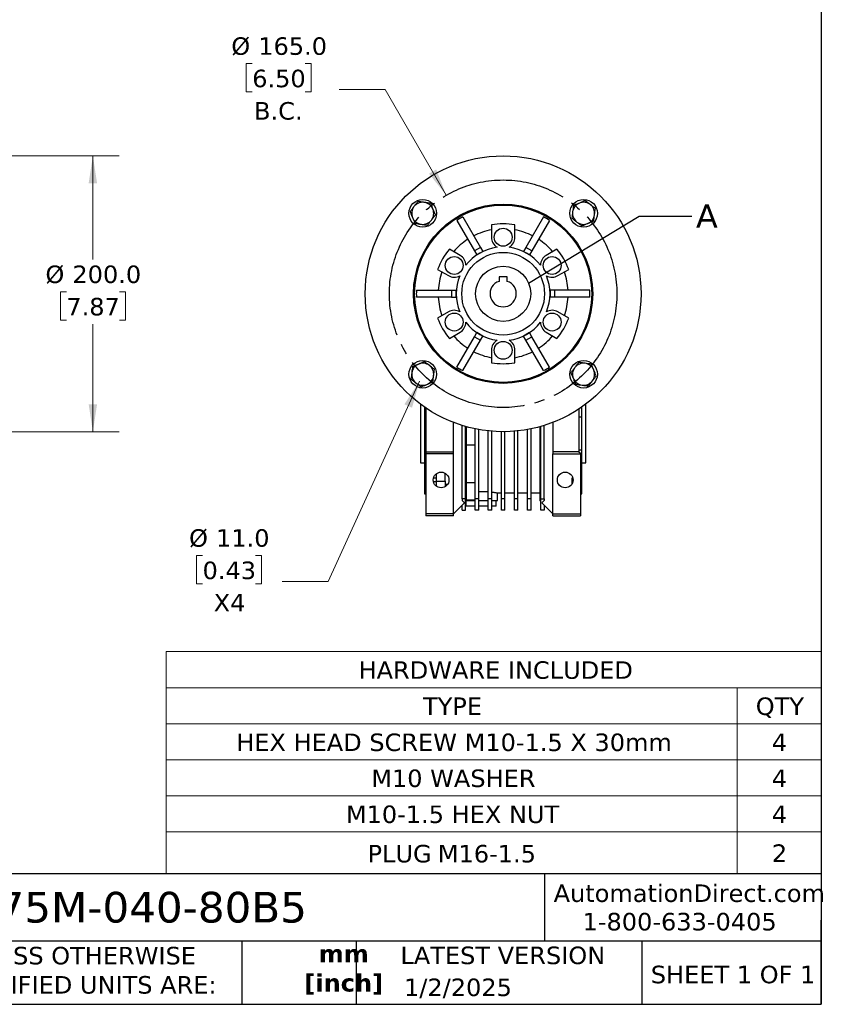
# Model space of a CAD drawing. Header units: millimetres. Extents: x 38 to 1638, y 38 to 1257.
# Tile 7 of 15: x 1057 to 1638, y 38 to 752. Entities that reach past the tile are written whole.
import ezdxf

# ---------------------------------------------------------------- set-up
doc = ezdxf.new("R2010")
doc.units = ezdxf.units.MM
doc.header["$LTSCALE"] = 6
doc.linetypes.add('SLD-Center', pattern=[19.05, 15.24, -1.27, 1.27, -1.27])
doc.linetypes.add('SLD-Solid', pattern=[0])
doc.layers.add('CENTER', color=40, linetype='SLD-Center')
doc.layers.add('TEXT', color=140, linetype='SLD-Solid', lineweight=25)
doc.styles.add('SLDTEXTSTYLE0', font='VERDANA.TTF')
doc.styles.add('SLDTEXTSTYLE1', font='VERDANAB.TTF')
doc.styles.get("Standard").update_dxf_attribs({"font": 'VERDANA.TTF'})
doc.dimstyles.new('SLDDIMSTYLE1', dxfattribs={"dimtxt": 12.948047, "dimasz": 19.812, "dimexe": 0, "dimexo": 0.0625, "dimgap": 3.237012, "dimtad": 0, "dimtih": 1, "dimtoh": 1, "dimrnd": 1e-09, "dimzin": 4, "dimdsep": 46, "dimtxsty": 'SLDTEXTSTYLE0', "dimsah": 1, "dimcen": 0, "dimadec": 0, "dimazin": 1, "dimtfac": 1, "dimtofl": 0, "dimtmove": 0, "dimatfit": 3, "dimfxl": 0, "dimfrac": 2, "dimtolj": 1, "dimtzin": 12, "dimarcsym": 0})
doc.dimstyles.new('SLDDIMSTYLE5', dxfattribs={"dimtxt": 12.948047, "dimasz": 19.812, "dimexe": 0, "dimexo": 0.0625, "dimgap": 3.237012, "dimtad": 0, "dimtih": 1, "dimtoh": 1, "dimrnd": 1e-09, "dimzin": 4, "dimdsep": 46, "dimtxsty": 'SLDTEXTSTYLE0', "dimsah": 1, "dimcen": 0.09, "dimadec": 0, "dimazin": 1, "dimtfac": 1, "dimtofl": 0, "dimtmove": 0, "dimatfit": 3, "dimfxl": 0, "dimfrac": 2, "dimtolj": 1, "dimtzin": 12, "dimarcsym": 0})
doc.dimstyles.new('SLDDIMSTYLE7', dxfattribs={"dimtxt": 0.18, "dimasz": 19.812, "dimexe": 0, "dimexo": 0.0625, "dimgap": 0, "dimtad": 0, "dimtih": 1, "dimtoh": 1, "dimdec": 0, "dimrnd": 1e-09, "dimzin": 0, "dimdsep": 46, "dimtxsty": 'Standard', "dimblk1": 'NONE', "dimblk2": 'NONE', "dimsah": 1, "dimcen": 0.09, "dimadec": 0, "dimazin": 0, "dimtfac": 19.812, "dimtdec": 0, "dimtofl": 0, "dimtmove": 0, "dimatfit": 3, "dimldrblk": 'NONE', "dimfxl": 0, "dimfrac": 2, "dimtolj": 1, "dimtzin": 0, "dimarcsym": 0})

# ---------------------------------------------------------------- blocks, each defined once
blk = doc.blocks.new('SW_TABLEANNOTATION_0')
at = {"color": 0, "linetype": 'SLD-Solid', "lineweight": 18}
for p, q in [((0, 0), (0, -26.22)), ((0, 0), (414.16, 0)), ((414.16, 0), (475.08, 0)), ((475.08, 0), (475.08, -26.22)), ((0, -26.22), (0, -52.43)), ((0, -26.22), (414.16, -26.22)), ((414.16, -26.22), (414.16, -52.43)), ((414.16, -26.22), (475.08, -26.22)), ((475.08, -26.22), (475.08, -52.43)), ((0, -52.43), (0, -78.53)), ((0, -52.43), (414.16, -52.43)), ((414.16, -52.43), (414.16, -78.53)), ((414.16, -52.43), (475.08, -52.43)), ((475.08, -52.43), (475.08, -78.53)), ((0, -78.53), (0, -104.62)), ((0, -78.53), (414.16, -78.53)), ((414.16, -78.53), (414.16, -104.62)), ((414.16, -78.53), (475.08, -78.53)), ((475.08, -78.53), (475.08, -104.62)), ((0, -104.62), (0, -130.71)), ((0, -104.62), (414.16, -104.62)), ((414.16, -104.62), (414.16, -130.71)), ((414.16, -104.62), (475.08, -104.62)), ((475.08, -104.62), (475.08, -130.71)), ((0, -130.71), (0, -161.04)), ((0, -130.71), (414.16, -130.71)), ((414.16, -130.71), (414.16, -161.04)), ((414.16, -130.71), (475.08, -130.71)), ((475.08, -130.71), (475.08, -161.04)), ((0, -161.04), (414.16, -161.04)), ((414.16, -161.04), (475.08, -161.04))]:
    blk.add_line(p, q, dxfattribs=at)
at = {"color": 0, "linetype": 'Continuous', "lineweight": 0, "char_height": 12.7, "attachment_point": 1, "style": 'SLDTEXTSTYLE0'}
for s, insert in [('HARDWARE INCLUDED', (139.46, -7.04)), ('TYPE', (186.2, -33.26)), ('QTY', (427.52, -33.26)), ('HEX HEAD SCREW M10-1.5 X 30mm', (50.72, -59.42)), ('4', (439.23, -59.42)), ('M10 WASHER', (148.65, -85.51)), ('4', (439.23, -85.51)), ('M10-1.5 HEX NUT', (130.26, -111.6)), ('4', (439.23, -111.6)), ('PLUG', (146, -140.16)), ('M16-1.5', (196.95, -140.16)), ('2', (439.23, -139.81))]:
    blk.add_mtext(s, dxfattribs=dict(at, insert=insert))
blk = doc.blocks.new('_D_10')
at = {"color": 7, "linetype": 'SLD-Solid', "lineweight": 0}
for p, q in [((913.64, 653.28), (1007.94, 653.28)), ((1017.08, 653.28), (1129.07, 653.28)), ((1110.02, 653.28), (1110.02, 578.21)), ((1090.78, 554.73), (1086.44, 554.73)), ((1086.44, 554.73), (1086.44, 534.15)), ((1129.26, 554.73), (1133.61, 554.73)), ((1133.61, 554.73), (1133.61, 534.15)), ((1086.44, 534.15), (1090.78, 534.15)), ((1110.02, 453.28), (1110.02, 531.26)), ((1133.61, 534.15), (1129.26, 534.15)), ((913.64, 453.28), (1007.94, 453.28)), ((1017.08, 453.28), (1129.07, 453.28))]:
    blk.add_line(p, q, dxfattribs=at)
at = {"color": 7, "linetype": 'SLD-Solid', "lineweight": 18}
for points in [[(1110.02, 653.28), (1106.97, 633.47), (1113.07, 633.47)], [(1110.02, 453.28), (1113.07, 473.09), (1106.97, 473.09)]]:
    blk.add_solid(points, dxfattribs=at)
at = {"color": 7, "linetype": 'SLD-Solid', "lineweight": 18, "char_height": 12.7, "attachment_point": 1, "style": 'SLDTEXTSTYLE0'}
for s, insert in [('%%c', (1075.62, 573.76)), ('200.0', (1095.17, 573.76)), ('7.87', (1090.78, 550.29))]:
    blk.add_mtext(s, dxfattribs=dict(at, insert=insert))
blk = doc.blocks.new('_D_12')
at = {"color": 7, "linetype": 'SLD-Solid', "lineweight": 0}
for p, q in [((1225.56, 720.19), (1221.21, 720.19)), ((1221.21, 720.19), (1221.21, 699.61)), ((1264.03, 720.19), (1268.38, 720.19)), ((1268.38, 720.19), (1268.38, 699.61)), ((1322.06, 701.39), (1288.72, 701.39)), ((1366.31, 624.73), (1322.06, 701.39)), ((1221.21, 699.61), (1225.56, 699.61)), ((1268.38, 699.61), (1264.03, 699.61))]:
    blk.add_line(p, q, dxfattribs=at)
at = {"color": 7, "linetype": 'SLD-Solid', "lineweight": 18}
blk.add_solid([(1366.31, 624.73), (1359.05, 643.41), (1353.77, 640.36)], dxfattribs=at)
at = {"color": 7, "linetype": 'SLD-Solid', "lineweight": 18, "char_height": 12.7, "attachment_point": 1, "style": 'SLDTEXTSTYLE0'}
for s, insert in [('%%c', (1210.4, 739.22)), ('165.0', (1229.95, 739.22)), ('6.50', (1225.56, 715.74)), ('B.C.', (1226.91, 692.26))]:
    blk.add_mtext(s, dxfattribs=dict(at, insert=insert))
blk = doc.blocks.new('_D_13')
at = {"color": 7, "linetype": 'SLD-Solid', "lineweight": 0}
for p, q in [((1346.94, 489.94), (1280.67, 344.74)), ((1189.56, 363.54), (1185.21, 363.54)), ((1185.21, 363.54), (1185.21, 342.96)), ((1228.03, 363.54), (1232.38, 363.54)), ((1232.38, 363.54), (1232.38, 342.96)), ((1185.21, 342.96), (1189.56, 342.96)), ((1232.38, 342.96), (1228.03, 342.96)), ((1280.67, 344.74), (1247.33, 344.74))]:
    blk.add_line(p, q, dxfattribs=at)
at = {"color": 7, "linetype": 'SLD-Solid', "lineweight": 18}
blk.add_solid([(1346.94, 489.94), (1335.94, 473.18), (1341.49, 470.65)], dxfattribs=at)
at = {"color": 7, "linetype": 'SLD-Solid', "lineweight": 18, "char_height": 12.7, "attachment_point": 1, "style": 'SLDTEXTSTYLE0'}
for s, insert in [('%%c', (1179.78, 382.57)), ('11.0', (1199.33, 382.57)), ('0.43', (1189.56, 359.09)), ('X4', (1197.61, 335.62))]:
    blk.add_mtext(s, dxfattribs=dict(at, insert=insert))
blk = doc.blocks.new('_None')

msp = doc.modelspace()

# ---------------------------------------------------------------- linework, layer by layer
for p, q in [((1378.277, 609.006), (1391.048, 586.886)), ((1436.85, 609.006), (1424.079, 586.886)), ((1373.947, 606.506), (1386.718, 584.386)), ((1399.064, 603.245), (1399.064, 594.28)), ((1416.064, 594.28), (1416.064, 603.245)), ((1441.181, 606.506), (1428.41, 584.386)), ((1376.307, 581.141), (1368.543, 585.623)), ((1391.048, 586.886), (1386.718, 584.386)), ((1391.048, 586.886), (1392.729, 583.975)), ((1424.079, 586.886), (1422.399, 583.975)), ((1428.41, 584.386), (1424.079, 586.886)), ((1446.585, 585.623), (1438.821, 581.141)), ((1386.718, 584.386), (1388.399, 581.475)), ((1388.399, 581.475), (1392.729, 583.975)), ((1422.399, 583.975), (1426.729, 581.475)), ((1428.41, 584.386), (1426.729, 581.475)), ((1360.043, 570.901), (1367.807, 566.419)), ((1410.564, 565.58), (1404.564, 565.58)), ((1404.564, 565.58), (1404.564, 562.294)), ((1410.564, 562.294), (1410.564, 565.58)), ((1447.321, 566.419), (1455.085, 570.901)), ((1344.661, 555.78), (1370.203, 555.78)), ((1370.203, 550.78), (1344.661, 550.78)), ((1370.203, 555.78), (1370.203, 550.78)), ((1370.203, 555.78), (1373.564, 555.78)), ((1370.203, 550.78), (1373.564, 550.78)), ((1373.564, 550.78), (1373.564, 555.78)), ((1441.564, 555.78), (1441.564, 550.78)), ((1444.925, 555.78), (1441.564, 555.78)), ((1444.925, 550.78), (1441.564, 550.78)), ((1470.467, 555.78), (1444.925, 555.78)), ((1444.925, 550.78), (1444.925, 555.78)), ((1470.467, 550.78), (1444.925, 550.78)), ((1367.807, 540.141), (1360.043, 535.659)), ((1455.085, 535.659), (1447.321, 540.141)), ((1368.543, 520.936), (1376.307, 525.419)), ((1373.947, 500.054), (1386.718, 522.174)), ((1386.718, 522.174), (1388.399, 525.085)), ((1386.718, 522.174), (1391.048, 519.674)), ((1392.729, 522.585), (1388.399, 525.085)), ((1391.048, 519.674), (1392.729, 522.585)), ((1426.729, 525.085), (1422.399, 522.585)), ((1424.079, 519.674), (1422.399, 522.585)), ((1424.079, 519.674), (1428.41, 522.174)), ((1428.41, 522.174), (1426.729, 525.085)), ((1441.181, 500.054), (1428.41, 522.174)), ((1438.821, 525.419), (1446.585, 520.936)), ((1378.277, 497.554), (1391.048, 519.674)), ((1436.85, 497.554), (1424.079, 519.674)), ((1399.064, 512.28), (1399.064, 503.315)), ((1416.064, 503.315), (1416.064, 512.28)), ((1347.564, 473.28), (1347.564, 430.78)), ((1467.564, 430.78), (1467.564, 473.28)), ((1350.564, 471.115), (1350.564, 464.037)), ((1350.564, 464.037), (1351.564, 464.037)), ((1350.564, 464.037), (1350.564, 439.889)), ((1351.564, 470.431), (1351.564, 438.78)), ((1462.564, 469.763), (1462.564, 438.78)), ((1464.564, 464.028), (1464.564, 471.115)), ((1371.564, 438.78), (1371.564, 459.985)), ((1377.814, 404.565), (1377.814, 457.808)), ((1380.314, 404.565), (1380.314, 457.064)), ((1434.814, 404.565), (1434.814, 457.064)), ((1437.314, 404.565), (1437.314, 457.808)), ((1443.564, 459.985), (1443.564, 438.68)), ((1443.764, 438.68), (1443.764, 460.062)), ((1462.564, 464.028), (1464.564, 464.028)), ((1464.564, 439.922), (1464.564, 464.028)), ((1381.064, 403.28), (1381.064, 456.855)), ((1381.812, 456.653), (1381.064, 456.653)), ((1387.314, 404.565), (1387.314, 455.352)), ((1389.814, 404.565), (1389.814, 454.868)), ((1396.814, 404.565), (1396.814, 453.859)), ((1399.314, 404.565), (1399.314, 453.621)), ((1406.314, 404.565), (1406.314, 453.288)), ((1408.814, 404.565), (1408.814, 453.288)), ((1415.814, 404.565), (1415.814, 453.621)), ((1418.314, 404.565), (1418.314, 453.859)), ((1425.314, 404.565), (1425.314, 454.868)), ((1427.814, 404.565), (1427.814, 455.352)), ((1434.064, 456.855), (1434.064, 403.28)), ((1381.064, 443.653), (1387.314, 443.653)), ((1351.564, 439.889), (1350.564, 439.889)), ((1350.564, 439.889), (1350.564, 419.747)), ((1351.564, 438.78), (1371.564, 438.78)), ((1351.564, 438.78), (1351.564, 437.28)), ((1371.564, 437.28), (1351.564, 437.28)), ((1351.564, 437.28), (1351.564, 393.78)), ((1371.564, 437.28), (1371.564, 438.78)), ((1371.564, 393.78), (1371.564, 437.28)), ((1443.564, 438.68), (1443.564, 437.28)), ((1443.564, 438.68), (1443.764, 438.68)), ((1443.564, 437.28), (1463.574, 437.28)), ((1443.564, 393.78), (1443.564, 437.28)), ((1462.564, 438.78), (1443.764, 438.78)), ((1464.564, 439.922), (1462.564, 439.922)), ((1462.564, 438.78), (1463.574, 437.77)), ((1463.574, 437.77), (1463.574, 437.28)), ((1463.574, 437.28), (1463.574, 393.78)), ((1464.564, 419.767), (1464.564, 439.922)), ((1347.564, 430.78), (1350.564, 430.78)), ((1464.564, 430.78), (1467.564, 430.78)), ((1359.064, 422.766), (1359.064, 417.488)), ((1365.564, 417.488), (1365.564, 423.115)), ((1350.564, 419.747), (1351.564, 419.747)), ((1350.564, 419.747), (1350.564, 409.744)), ((1359.064, 416.875), (1357.05, 416.875)), ((1357.066, 419.747), (1359.064, 419.747)), ((1359.064, 417.488), (1365.564, 417.488)), ((1359.064, 417.488), (1359.064, 413.794)), ((1365.564, 417.488), (1365.564, 413.445)), ((1365.564, 415.165), (1367.326, 415.165)), ((1387.314, 416.197), (1381.064, 416.197)), ((1457.564, 419.767), (1458.056, 419.767)), ((1457.564, 415.564), (1457.564, 419.767)), ((1463.574, 419.767), (1464.564, 419.767)), ((1464.564, 409.782), (1464.564, 419.767)), ((1351.564, 409.744), (1350.564, 409.744)), ((1350.564, 409.744), (1350.564, 408.28)), ((1350.564, 408.28), (1351.564, 408.28)), ((1403.525, 408.88), (1406.314, 408.88)), ((1403.564, 403.28), (1403.564, 408.887)), ((1408.814, 408.88), (1415.814, 408.88)), ((1418.314, 408.88), (1425.314, 408.88)), ((1427.814, 408.88), (1434.064, 408.88)), ((1464.564, 409.782), (1463.574, 409.782)), ((1463.574, 408.315), (1464.564, 408.315)), ((1464.564, 408.315), (1464.564, 409.782)), ((1371.564, 393.78), (1379.543, 401.759)), ((1380.314, 404.565), (1377.814, 404.565)), ((1377.814, 404.565), (1377.814, 403.429)), ((1379.543, 401.759), (1377.814, 403.429)), ((1377.814, 396.28), (1377.814, 400.03)), ((1380.314, 396.28), (1380.314, 404.565)), ((1380.314, 402.53), (1381.064, 403.28)), ((1380.564, 402.78), (1380.564, 399.28)), ((1381.064, 403.875), (1387.314, 403.875)), ((1381.064, 403.28), (1387.314, 403.28)), ((1389.814, 404.565), (1387.314, 404.565)), ((1387.314, 396.28), (1387.314, 404.565)), ((1389.814, 396.28), (1389.814, 404.565)), ((1389.814, 403.28), (1396.814, 403.28)), ((1399.314, 404.565), (1396.814, 404.565)), ((1396.814, 396.28), (1396.814, 404.565)), ((1399.314, 396.28), (1399.314, 404.565)), ((1399.314, 403.28), (1403.564, 403.28)), ((1402.564, 399.28), (1402.564, 403.28)), ((1408.814, 404.565), (1406.314, 404.565)), ((1406.314, 396.28), (1406.314, 404.565)), ((1408.814, 396.28), (1408.814, 404.565)), ((1418.314, 404.565), (1415.814, 404.565)), ((1415.814, 396.28), (1415.814, 404.565)), ((1418.314, 396.28), (1418.314, 404.565)), ((1427.814, 404.565), (1425.314, 404.565)), ((1425.314, 396.28), (1425.314, 404.565)), ((1427.814, 396.28), (1427.814, 404.565)), ((1434.064, 403.28), (1434.814, 402.53)), ((1434.814, 404.565), (1437.314, 404.565)), ((1434.814, 396.28), (1434.814, 404.565)), ((1437.314, 403.429), (1435.584, 401.759)), ((1435.584, 401.759), (1443.564, 393.78)), ((1437.314, 404.565), (1437.314, 403.429)), ((1437.314, 400.03), (1437.314, 396.28)), ((1371.564, 393.78), (1351.564, 393.78)), ((1351.564, 393.78), (1351.564, 392.28)), ((1371.564, 392.28), (1371.564, 393.78)), ((1377.814, 396.28), (1380.314, 396.28)), ((1387.314, 399.28), (1380.564, 399.28)), ((1389.814, 396.28), (1387.314, 396.28)), ((1396.814, 399.28), (1389.814, 399.28)), ((1399.314, 396.28), (1396.814, 396.28)), ((1400.773, 399.28), (1399.314, 399.28)), ((1402.564, 399.28), (1400.773, 399.28)), ((1408.814, 396.28), (1406.314, 396.28)), ((1418.314, 396.28), (1415.814, 396.28)), ((1427.814, 396.28), (1425.314, 396.28)), ((1437.314, 396.28), (1434.814, 396.28)), ((1443.564, 392.28), (1443.564, 393.78)), ((1443.564, 393.78), (1463.574, 393.78)), ((1463.574, 393.78), (1463.574, 392.28)), ((1371.564, 392.28), (1351.564, 392.28)), ((1443.564, 392.28), (1463.574, 392.28))]:
    msp.add_line(p, q)
for centre, radius in [((1407.564, 553.28), 100), ((1349.228, 611.616), 10), ((1465.9, 611.616), 10), ((1407.564, 553.28), 65), ((1407.564, 553.28), 64.25), ((1407.564, 594.28), 6.5), ((1372.057, 573.78), 6.5), ((1407.564, 553.28), 30), ((1443.071, 573.78), 6.5), ((1407.564, 553.28), 20), ((1372.057, 532.78), 6.5), ((1443.071, 532.78), 6.5), ((1407.564, 512.28), 6.5), ((1349.228, 494.944), 10), ((1465.9, 494.944), 10), ((1362.564, 418.28), 5.69), ((1452.564, 418.28), 5.69)]:
    msp.add_circle(centre, radius)
at = {"color": 7, "linetype": 'SLD-Solid', "lineweight": 18}
msp.add_circle((1407.564, 553.28), 20, dxfattribs=at)
for centre, radius, start, end in [((1349.228, 611.616), 8, 142.448281, 202.448281), ((1349.228, 611.616), 8, 82.448281, 142.448281), ((1349.228, 611.616), 8, 22.448281, 82.448281), ((1349.228, 611.616), 8, 322.448281, 22.448281), ((1465.9, 611.616), 8, 112.448281, 172.448281), ((1465.9, 611.616), 8, 52.448281, 112.448281), ((1465.9, 611.616), 8, 352.448281, 52.448281), ((1349.228, 611.616), 8, 202.448281, 262.448281), ((1465.9, 611.616), 8, 172.448281, 232.448281), ((1465.9, 611.616), 8, 292.448281, 352.448281), ((1349.228, 611.616), 8, 262.448281, 322.448281), ((1407.564, 553.28), 50.683, 80.345274, 99.654726), ((1465.9, 611.616), 8, 232.448281, 292.448281), ((1407.564, 553.28), 47.112, 123.041817, 139.60576), ((1407.564, 553.28), 47.112, 100.39424, 116.958183), ((1407.564, 594.28), 8.5, 180, 239.077383), ((1407.564, 594.28), 8.5, 300.922617, 0), ((1407.564, 553.28), 47.112, 63.041817, 79.60576), ((1407.564, 553.28), 47.112, 40.39424, 56.958183), ((1407.564, 553.28), 50.683, 140.345274, 159.654726), ((1407.564, 553.28), 33.99, 97.383371, 142.616629), ((1407.564, 553.28), 33.99, 37.383371, 82.616629), ((1407.564, 553.28), 50.683, 20.345274, 39.654726), ((1372.057, 573.78), 8.5, 0.922617, 60), ((1443.071, 573.78), 8.5, 120, 179.077383), ((1407.564, 553.28), 47.112, 160.39424, 176.958183), ((1372.057, 573.78), 8.5, 240, 299.077383), ((1407.564, 553.28), 33.99, 157.383371, 202.616629), ((1443.071, 573.78), 8.5, 240.922617, 300), ((1407.564, 553.28), 33.99, 337.383371, 22.616629), ((1407.564, 553.28), 47.112, 3.041817, 19.60576), ((1407.564, 553.28), 9.5, 108.40848, 71.59152), ((1407.564, 553.28), 47.112, 183.041817, 199.60576), ((1407.564, 553.28), 47.112, 340.39424, 356.958183), ((1407.564, 553.28), 50.683, 200.345274, 219.654726), ((1372.057, 532.78), 8.5, 60.922617, 120), ((1443.071, 532.78), 8.5, 60, 119.077383), ((1407.564, 553.28), 50.683, 320.345274, 339.654726), ((1372.057, 532.78), 8.5, 300, 359.077383), ((1407.564, 553.28), 33.99, 217.383371, 262.616629), ((1407.564, 553.28), 33.99, 277.383371, 322.616629), ((1443.071, 532.78), 8.5, 180.922617, 240), ((1407.564, 553.28), 47.112, 220.39424, 236.958183), ((1407.564, 553.28), 47.112, 303.041817, 319.60576), ((1407.564, 512.28), 8.5, 120.922617, 180), ((1407.564, 512.28), 8.5, 0, 59.077383), ((1407.564, 553.28), 47.112, 243.041817, 259.60576), ((1407.564, 553.28), 47.112, 280.39424, 296.958183), ((1349.228, 494.944), 8, 112.448281, 172.448281), ((1349.228, 494.944), 8, 52.448281, 112.448281), ((1349.228, 494.944), 8, 352.448281, 52.448281), ((1407.564, 553.28), 50.683, 260.345274, 279.654726), ((1465.9, 494.944), 8, 142.448281, 202.448281), ((1465.9, 494.944), 8, 82.448281, 142.448281), ((1465.9, 494.944), 8, 22.448281, 82.448281), ((1349.228, 494.944), 8, 172.448281, 232.448281), ((1349.228, 494.944), 8, 292.448281, 352.448281), ((1465.9, 494.944), 8, 322.448281, 22.448281), ((1349.228, 494.944), 8, 232.448281, 292.448281), ((1465.9, 494.944), 8, 202.448281, 262.448281), ((1465.9, 494.944), 8, 262.448281, 322.448281)]:
    msp.add_arc(centre, radius, start, end)
for points, knots in [([(1342.885, 616.492), (1342.646, 616.181), (1342.406, 615.869), (1341.932, 615.252), (1341.696, 614.945), (1340.993, 614.03), (1340.529, 613.428), (1340.07, 612.83)], [0, 0, 0, 0, 0.25, 0.25, 0.5, 0.5, 1, 1, 1, 1]), ([(1345.7, 620.154), (1345.24, 619.555), (1344.776, 618.951), (1343.838, 617.732), (1343.365, 617.116), (1342.885, 616.492)], [0, 0, 0, 0, 0.5, 0.5, 1, 1, 1, 1]), ([(1350.279, 619.547), (1349.89, 619.598), (1349.5, 619.65), (1348.728, 619.752), (1348.344, 619.803), (1347.201, 619.955), (1346.447, 620.055), (1345.7, 620.154)], [0, 0, 0, 0, 0.25, 0.25, 0.5, 0.5, 1, 1, 1, 1]), ([(1354.858, 618.94), (1354.109, 619.039), (1353.354, 619.139), (1351.829, 619.341), (1351.059, 619.443), (1350.279, 619.547)], [0, 0, 0, 0, 0.5, 0.5, 1, 1, 1, 1]), ([(1354.858, 618.94), (1355.145, 618.244), (1355.438, 617.534), (1356.027, 616.11), (1356.323, 615.394), (1356.621, 614.671)], [0, 0, 0, 0, 0.5, 0.5, 1, 1, 1, 1]), ([(1356.621, 614.671), (1356.771, 614.309), (1356.921, 613.945), (1357.221, 613.219), (1357.37, 612.86), (1357.811, 611.792), (1358.1, 611.093), (1358.385, 610.402)], [0, 0, 0, 0, 0.25, 0.25, 0.5, 0.5, 1, 1, 1, 1]), ([(1458.577, 617.246), (1458.477, 616.497), (1458.377, 615.743), (1458.175, 614.218), (1458.073, 613.448), (1457.97, 612.668)], [0, 0, 0, 0, 0.5, 0.5, 1, 1, 1, 1]), ([(1462.845, 619.01), (1462.484, 618.861), (1462.119, 618.71), (1461.394, 618.41), (1461.034, 618.262), (1459.966, 617.82), (1459.267, 617.532), (1458.577, 617.246)], [0, 0, 0, 0, 0.25, 0.25, 0.5, 0.5, 1, 1, 1, 1]), ([(1467.114, 620.774), (1466.419, 620.486), (1465.708, 620.193), (1464.285, 619.605), (1463.568, 619.309), (1462.845, 619.01)], [0, 0, 0, 0, 0.5, 0.5, 1, 1, 1, 1]), ([(1470.776, 617.959), (1470.465, 618.197), (1470.153, 618.437), (1469.536, 618.912), (1469.229, 619.148), (1468.314, 619.851), (1467.712, 620.314), (1467.114, 620.774)], [0, 0, 0, 0, 0.25, 0.25, 0.5, 0.5, 1, 1, 1, 1]), ([(1474.438, 615.144), (1473.839, 615.604), (1473.235, 616.068), (1472.016, 617.005), (1471.4, 617.479), (1470.776, 617.959)], [0, 0, 0, 0, 0.5, 0.5, 1, 1, 1, 1]), ([(1473.831, 610.565), (1473.882, 610.953), (1473.934, 611.344), (1474.036, 612.116), (1474.087, 612.499), (1474.239, 613.643), (1474.339, 614.396), (1474.438, 615.144)], [0, 0, 0, 0, 0.25, 0.25, 0.5, 0.5, 1, 1, 1, 1]), ([(1340.07, 612.83), (1340.357, 612.135), (1340.651, 611.424), (1341.239, 610.001), (1341.535, 609.284), (1341.834, 608.561)], [0, 0, 0, 0, 0.5, 0.5, 1, 1, 1, 1]), ([(1341.834, 608.561), (1341.983, 608.2), (1342.134, 607.835), (1342.434, 607.11), (1342.582, 606.75), (1343.023, 605.682), (1343.312, 604.983), (1343.597, 604.293)], [0, 0, 0, 0, 0.25, 0.25, 0.5, 0.5, 1, 1, 1, 1]), ([(1355.57, 606.74), (1355.809, 607.051), (1356.049, 607.363), (1356.524, 607.981), (1356.759, 608.287), (1357.463, 609.202), (1357.926, 609.805), (1358.385, 610.402)], [0, 0, 0, 0, 0.25, 0.25, 0.5, 0.5, 1, 1, 1, 1]), ([(1457.97, 612.668), (1457.918, 612.279), (1457.866, 611.889), (1457.764, 611.116), (1457.713, 610.733), (1457.561, 609.589), (1457.462, 608.836), (1457.363, 608.089)], [0, 0, 0, 0, 0.25, 0.25, 0.5, 0.5, 1, 1, 1, 1]), ([(1457.363, 608.089), (1457.962, 607.628), (1458.565, 607.164), (1459.784, 606.227), (1460.401, 605.753), (1461.024, 605.274)], [0, 0, 0, 0, 0.5, 0.5, 1, 1, 1, 1]), ([(1473.224, 605.986), (1473.323, 606.735), (1473.423, 607.49), (1473.625, 609.014), (1473.727, 609.785), (1473.831, 610.565)], [0, 0, 0, 0, 0.5, 0.5, 1, 1, 1, 1]), ([(1343.597, 604.293), (1344.346, 604.193), (1345.101, 604.093), (1346.626, 603.891), (1347.396, 603.789), (1348.176, 603.686)], [0, 0, 0, 0, 0.5, 0.5, 1, 1, 1, 1]), ([(1348.176, 603.686), (1348.565, 603.634), (1348.955, 603.582), (1349.727, 603.48), (1350.111, 603.429), (1351.254, 603.277), (1352.008, 603.178), (1352.755, 603.079)], [0, 0, 0, 0, 0.25, 0.25, 0.5, 0.5, 1, 1, 1, 1]), ([(1352.755, 603.079), (1353.215, 603.678), (1353.679, 604.281), (1354.617, 605.5), (1355.09, 606.116), (1355.57, 606.74)], [0, 0, 0, 0, 0.5, 0.5, 1, 1, 1, 1]), ([(1461.024, 605.274), (1461.335, 605.035), (1461.647, 604.795), (1462.265, 604.32), (1462.571, 604.084), (1463.486, 603.381), (1464.089, 602.918), (1464.686, 602.459)], [0, 0, 0, 0, 0.25, 0.25, 0.5, 0.5, 1, 1, 1, 1]), ([(1468.955, 604.222), (1468.593, 604.073), (1468.229, 603.922), (1467.503, 603.623), (1467.144, 603.474), (1466.076, 603.033), (1465.377, 602.744), (1464.686, 602.459)], [0, 0, 0, 0, 0.25, 0.25, 0.5, 0.5, 1, 1, 1, 1]), ([(1473.224, 605.986), (1472.528, 605.699), (1471.818, 605.405), (1470.394, 604.817), (1469.678, 604.521), (1468.955, 604.222)], [0, 0, 0, 0, 0.5, 0.5, 1, 1, 1, 1]), ([(1341.904, 500.574), (1341.805, 499.825), (1341.705, 499.07), (1341.502, 497.545), (1341.4, 496.775), (1341.297, 495.995)], [0, 0, 0, 0, 0.5, 0.5, 1, 1, 1, 1]), ([(1341.904, 500.574), (1342.599, 500.861), (1343.31, 501.154), (1344.733, 501.743), (1345.45, 502.039), (1346.173, 502.337)], [0, 0, 0, 0, 0.5, 0.5, 1, 1, 1, 1]), ([(1346.173, 502.337), (1346.534, 502.487), (1346.899, 502.637), (1347.625, 502.937), (1347.984, 503.086), (1349.052, 503.527), (1349.751, 503.816), (1350.442, 504.101)], [0, 0, 0, 0, 0.25, 0.25, 0.5, 0.5, 1, 1, 1, 1]), ([(1354.103, 501.286), (1353.793, 501.525), (1353.48, 501.765), (1352.863, 502.24), (1352.556, 502.475), (1351.642, 503.178), (1351.039, 503.642), (1350.442, 504.101)], [0, 0, 0, 0, 0.25, 0.25, 0.5, 0.5, 1, 1, 1, 1]), ([(1357.765, 498.471), (1357.166, 498.931), (1356.563, 499.395), (1355.343, 500.333), (1354.727, 500.806), (1354.103, 501.286)], [0, 0, 0, 0, 0.5, 0.5, 1, 1, 1, 1]), ([(1459.558, 499.819), (1459.319, 499.509), (1459.079, 499.196), (1458.604, 498.579), (1458.368, 498.272), (1457.665, 497.358), (1457.202, 496.755), (1456.743, 496.158)], [0, 0, 0, 0, 0.25, 0.25, 0.5, 0.5, 1, 1, 1, 1]), ([(1462.373, 503.481), (1461.912, 502.882), (1461.448, 502.279), (1460.511, 501.059), (1460.037, 500.443), (1459.558, 499.819)], [0, 0, 0, 0, 0.5, 0.5, 1, 1, 1, 1]), ([(1466.952, 502.874), (1466.563, 502.926), (1466.173, 502.977), (1465.4, 503.08), (1465.017, 503.131), (1463.873, 503.282), (1463.12, 503.382), (1462.373, 503.481)], [0, 0, 0, 0, 0.25, 0.25, 0.5, 0.5, 1, 1, 1, 1]), ([(1471.53, 502.267), (1470.781, 502.366), (1470.027, 502.466), (1468.502, 502.669), (1467.732, 502.771), (1466.952, 502.874)], [0, 0, 0, 0, 0.5, 0.5, 1, 1, 1, 1]), ([(1473.294, 497.998), (1473.145, 498.36), (1472.994, 498.724), (1472.694, 499.45), (1472.546, 499.809), (1472.104, 500.877), (1471.816, 501.577), (1471.53, 502.267)], [0, 0, 0, 0, 0.25, 0.25, 0.5, 0.5, 1, 1, 1, 1]), ([(1341.297, 495.995), (1341.245, 495.606), (1341.194, 495.216), (1341.091, 494.444), (1341.04, 494.06), (1340.889, 492.917), (1340.789, 492.163), (1340.69, 491.416)], [0, 0, 0, 0, 0.25, 0.25, 0.5, 0.5, 1, 1, 1, 1]), ([(1356.551, 489.313), (1356.65, 490.062), (1356.75, 490.817), (1356.953, 492.342), (1357.055, 493.112), (1357.158, 493.892)], [0, 0, 0, 0, 0.5, 0.5, 1, 1, 1, 1]), ([(1357.158, 493.892), (1357.21, 494.281), (1357.261, 494.671), (1357.364, 495.443), (1357.415, 495.827), (1357.566, 496.97), (1357.666, 497.724), (1357.765, 498.471)], [0, 0, 0, 0, 0.25, 0.25, 0.5, 0.5, 1, 1, 1, 1]), ([(1458.506, 491.889), (1458.357, 492.25), (1458.206, 492.615), (1457.907, 493.341), (1457.758, 493.7), (1457.317, 494.768), (1457.028, 495.467), (1456.743, 496.158)], [0, 0, 0, 0, 0.25, 0.25, 0.5, 0.5, 1, 1, 1, 1]), ([(1472.243, 490.068), (1472.482, 490.378), (1472.721, 490.691), (1473.196, 491.308), (1473.432, 491.615), (1474.135, 492.529), (1474.598, 493.132), (1475.058, 493.73)], [0, 0, 0, 0, 0.25, 0.25, 0.5, 0.5, 1, 1, 1, 1]), ([(1475.058, 493.73), (1474.77, 494.425), (1474.477, 495.135), (1473.889, 496.559), (1473.593, 497.276), (1473.294, 497.998)], [0, 0, 0, 0, 0.5, 0.5, 1, 1, 1, 1]), ([(1340.69, 491.416), (1341.289, 490.956), (1341.892, 490.492), (1343.112, 489.554), (1343.728, 489.081), (1344.352, 488.601)], [0, 0, 0, 0, 0.5, 0.5, 1, 1, 1, 1]), ([(1344.352, 488.601), (1344.663, 488.362), (1344.975, 488.122), (1345.592, 487.648), (1345.899, 487.412), (1346.814, 486.709), (1347.416, 486.245), (1348.014, 485.786)], [0, 0, 0, 0, 0.25, 0.25, 0.5, 0.5, 1, 1, 1, 1]), ([(1348.014, 485.786), (1348.709, 486.073), (1349.419, 486.367), (1350.843, 486.955), (1351.56, 487.251), (1352.282, 487.55)], [0, 0, 0, 0, 0.5, 0.5, 1, 1, 1, 1]), ([(1352.282, 487.55), (1352.644, 487.699), (1353.008, 487.85), (1353.734, 488.15), (1354.093, 488.298), (1355.161, 488.739), (1355.861, 489.028), (1356.551, 489.313)], [0, 0, 0, 0, 0.25, 0.25, 0.5, 0.5, 1, 1, 1, 1]), ([(1460.27, 487.62), (1459.983, 488.315), (1459.689, 489.026), (1459.101, 490.449), (1458.805, 491.166), (1458.506, 491.889)], [0, 0, 0, 0, 0.5, 0.5, 1, 1, 1, 1]), ([(1460.27, 487.62), (1461.019, 487.521), (1461.774, 487.421), (1463.298, 487.218), (1464.069, 487.116), (1464.849, 487.013)], [0, 0, 0, 0, 0.5, 0.5, 1, 1, 1, 1]), ([(1464.849, 487.013), (1465.237, 486.961), (1465.628, 486.91), (1466.4, 486.807), (1466.783, 486.756), (1467.927, 486.605), (1468.68, 486.505), (1469.428, 486.406)], [0, 0, 0, 0, 0.25, 0.25, 0.5, 0.5, 1, 1, 1, 1]), ([(1469.428, 486.406), (1469.888, 487.005), (1470.352, 487.608), (1471.289, 488.828), (1471.763, 489.444), (1472.243, 490.068)], [0, 0, 0, 0, 0.5, 0.5, 1, 1, 1, 1]), ([(1389.814, 409.895), (1390.194, 409.906), (1391.224, 409.935), (1392.96, 409.92), (1394.902, 409.85), (1396.21, 409.777), (1396.794, 409.725), (1396.814, 409.723)], [0, 0, 0, 0, 0.1606085, 0.4347091, 0.7168192, 0.9901165, 1, 1, 1, 1]), ([(1399.314, 409.483), (1399.551, 409.457), (1400.319, 409.373), (1401.362, 409.228), (1402.419, 409.071), (1403.133, 408.954), (1403.526, 408.887), (1403.525, 408.887), (1403.525, 408.887)], [0, 0, 0, 0, 0.0877717, 0.2846428, 0.4776502, 0.6763375, 0.8677868, 1, 1, 1, 1])]:
    msp.add_open_spline(points, degree=3, knots=knots)
for points in [[(1378.277, 609.006), (1376.792, 608.25), (1375.344, 607.414), (1373.947, 606.506)], [(1441.181, 606.506), (1439.783, 607.414), (1438.336, 608.25), (1436.85, 609.006)], [(1344.661, 555.78), (1344.616, 554.947), (1344.594, 554.113), (1344.594, 553.28)], [(1344.594, 553.28), (1344.594, 552.446), (1344.616, 551.612), (1344.661, 550.78)], [(1470.533, 553.28), (1470.533, 554.113), (1470.511, 554.947), (1470.467, 555.78)], [(1470.467, 550.78), (1470.511, 551.612), (1470.533, 552.446), (1470.533, 553.28)], [(1373.947, 500.054), (1375.344, 499.145), (1376.792, 498.31), (1378.277, 497.554)], [(1436.85, 497.554), (1438.336, 498.31), (1439.783, 499.145), (1441.181, 500.054)]]:
    msp.add_open_spline(points, degree=3)
at = {"layer": 'CENTER', "linetype": 'SLD-Center'}
msp.add_circle((1407.564, 553.28), 82.5, dxfattribs=at)
at = {"layer": 'TEXT'}
for p, q in [((1638.3, 1257.3), (1638.3, 38.1)), ((1638.3, 132.757), (38.1, 132.757)), ((1437.452, 132.757), (1437.452, 83.82)), ((1638.3, 38.1), (1638.3, 99.06)), ((1638.3, 83.82), (38.1, 83.82)), ((1218.146, 83.82), (1218.146, 38.1)), ((1300.873, 83.82), (1300.873, 38.1)), ((1508.092, 83.82), (1508.092, 38.1)), ((38.1, 38.1), (1638.3, 38.1))]:
    msp.add_line(p, q, dxfattribs=at)

# ---------------------------------------------------------------- block references
at = {"color": 7, "linetype": 'Continuous', "lineweight": 0}
msp.add_blockref('SW_TABLEANNOTATION_0', (1163.219, 293.846), dxfattribs=at)

# ---------------------------------------------------------------- texts
at = {"color": 7, "linetype": 'SLD-Solid', "lineweight": 18, "insert": (1547.374, 618.105), "char_height": 16.933, "attachment_point": 1, "style": 'SLDTEXTSTYLE0'}
msp.add_mtext('A', dxfattribs=at)
at = {"color": 179, "linetype": 'SLD-Solid', "lineweight": 18, "char_height": 12.7, "attachment_point": 1, "style": 'SLDTEXTSTYLE0'}
for s, insert in [('AutomationDirect.com', (1444.17, 125.018)), ('1-800-633-0405', (1465.149, 104.381))]:
    msp.add_mtext(s, dxfattribs=dict(at, insert=insert))
at = {"layer": 'TEXT'}
for s, insert, char_height, attachment_point, style in [('WGA-75M-040-80B5', (955.246, 119.643), 22.225, 1, 'SLDTEXTSTYLE0'), ('UNLESS OTHERWISE ^JSPECIFIED UNITS ARE:', (1005.647, 79.746), 12.7, 1, 'SLDTEXTSTYLE0'), ('LATEST VERSION', (1407.313, 79.943), 12.7, 2, 'SLDTEXTSTYLE0'), ('mm^J[inch]', (1291.946, 81.233), 12.7, 2, 'SLDTEXTSTYLE1'), ('SHEET 1 OF 1', (1514.648, 66.068), 12.7, 1, 'SLDTEXTSTYLE0'), ('1/2/2025', (1335.677, 56.777), 12.7, 1, 'SLDTEXTSTYLE0')]:
    msp.add_mtext(s, dxfattribs=dict(at, insert=insert, char_height=char_height, attachment_point=attachment_point, style=style))

# ---------------------------------------------------------------- dimensions: what is measured, and where the dimension line sits
at = {"color": 7, "linetype": 'SLD-Solid', "lineweight": 18}
for p1, p2, text, picture, middle in [((1448.814, 481.833), (1366.314, 624.727), '<>\\PB.C.', '_D_12', (1244.794, 708.076)), ((1351.511, 499.947), (1346.944, 489.94), '<>\\PX4', '_D_13', (1208.794, 351.429))]:
    dim = msp.add_diameter_dim_2p(p1=p1, p2=p2, text=text, dimstyle='SLDDIMSTYLE1', dxfattribs=at)
    dim.commit()
    dim.dimension.update_dxf_attribs({"geometry": picture, "text_midpoint": middle, "dimtype": 163})
dim = msp.add_linear_dim(base=(1110.021, 453.28), p1=(906.021, 653.28), p2=(906.021, 453.28), angle=90, text='%%c<>', dimstyle='SLDDIMSTYLE5', dxfattribs=at)
dim.commit()
dim.dimension.update_dxf_attribs({"geometry": '_D_10', "text_midpoint": (1110.021, 554.734), "dimtype": 160})

# ---------------------------------------------------------------- leaders
at = {"color": 7, "linetype": 'SLD-Solid', "lineweight": 18, "has_arrowhead": 0}
msp.add_leader([(1426.056, 560.899), (1506.274, 609.653), (1544.374, 609.653)], dimstyle='SLDDIMSTYLE7', dxfattribs=at)

doc.saveas('drawing.dxf')
